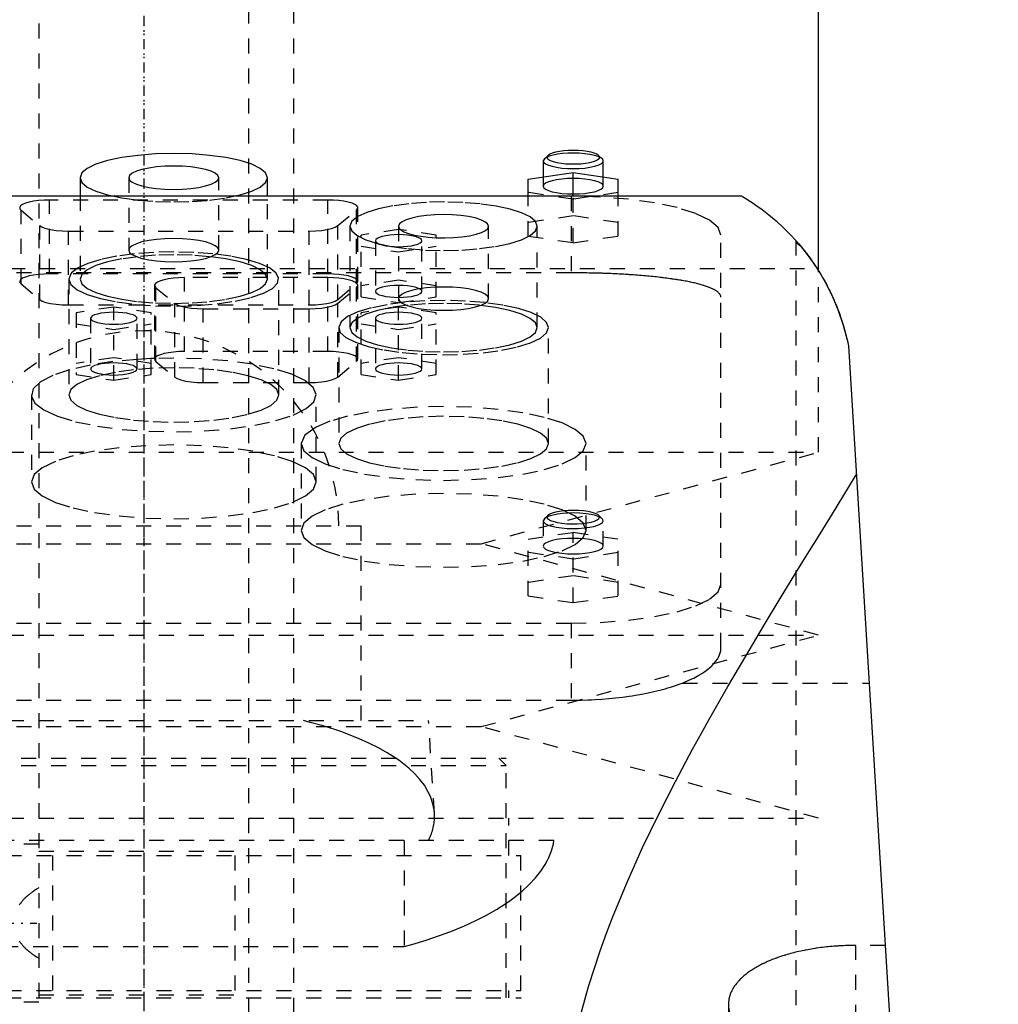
# Model space of a CAD drawing. Extents: x -90 to 90, y -1 to 818.
# Tile 10 of 11: x -8 to 57, y 573 to 638. Entities that reach past the tile are written whole.
import ezdxf

# ---------------------------------------------------------------- set-up
doc = ezdxf.new("R2010")
doc.units = 0
doc.linetypes.add('CENTER', pattern=[1.5, 0.45, -0.5, 0.05, -0.5])
doc.linetypes.add('DASHED', pattern=[2, 1, -1])
for name, color, linetype in [('AM_0', 7, 'CONTINUOUS'), ('AM_3', 7, 'DASHED'), ('AM_7', 7, 'CENTER')]:
    doc.layers.add(name, color=color, linetype=linetype)

msp = doc.modelspace()

# ---------------------------------------------------------------- linework, layer by layer
at = {"layer": 'AM_0', "color": 7, "linetype": 'CONTINUOUS'}
for p, q in [((45, 621.52), (45, 676.5)), ((26.964, 629.198), (26.723, 628.974)), ((30.577, 628.974), (30.336, 629.198)), ((26.723, 628.974), (26.65, 628.835)), ((26.65, 628.835), (26.65, 627.765)), ((30.65, 627.765), (30.65, 628.835)), ((25.65, 627.616), (28.65, 628.064)), ((28.65, 628.064), (31.65, 627.616)), ((28.65, 626.5), (28.65, 628.064)), ((-4.25, 627.708), (-4.25, 626.5)), ((8.25, 626.5), (8.25, 627.708)), ((25.65, 626.5), (25.65, 627.616)), ((31.65, 626.5), (31.65, 627.616)), ((-39.86, 626.5), (39.86, 626.5)), ((47, 616.5), (57, 453.55))]:
    msp.add_line(p, q, dxfattribs=at)
for points in [[(2, 629.326), (0.781, 629.294), (-0.392, 629.202), (-1.472, 629.053), (-2.419, 628.852), (-3.197, 628.607), (-3.774, 628.327), (-4.13, 628.024), (-4.25, 627.708)], [(8.25, 627.708), (8.13, 628.024), (7.774, 628.327), (7.197, 628.607), (6.419, 628.852), (5.472, 629.053), (4.392, 629.202), (3.219, 629.294), (2, 629.326)], [(28.65, 629.353), (28.281, 629.344), (27.924, 629.317), (27.593, 629.274), (27.298, 629.216), (27.049, 629.145), (26.855, 629.063), (26.723, 628.974)], [(28.65, 629.529), (28.327, 629.522), (28.015, 629.498), (27.725, 629.461), (27.467, 629.41), (27.249, 629.348), (27.08, 629.276), (26.964, 629.198)], [(30.336, 629.198), (30.22, 629.276), (30.051, 629.348), (29.833, 629.41), (29.575, 629.461), (29.285, 629.498), (28.973, 629.522), (28.65, 629.529)], [(30.65, 628.835), (30.612, 628.936), (30.498, 629.033), (30.313, 629.122), (30.064, 629.201), (29.761, 629.265), (29.415, 629.313), (29.04, 629.343), (28.65, 629.353)]]:
    msp.add_lwpolyline(points, dxfattribs=at)
for points in [[(39.86, 626.5, 0), (39.943, 626.451, 0), (40.169, 626.314, 0), (40.47, 626.124, 0), (40.644, 626.009, 0), (40.832, 625.881, 0), (41.246, 625.584, 0), (41.698, 625.234, 0), (42.178, 624.831, 0), (42.676, 624.374, 0), (43.183, 623.865, 0), (43.436, 623.59, 0), (43.689, 623.302, 0), (44.188, 622.688, 0), (44.671, 622.021, 0), (45.133, 621.304, 0), (45.566, 620.536, 0), (45.965, 619.72, 0), (46.149, 619.294, 0), (46.323, 618.857, 0), (46.634, 617.947, 0), (46.892, 616.993, 0), (47, 616.5, 0)], [(43.813, 623.156, 0), (43.843, 623.12, 0), (43.907, 623.042, 0), (43.975, 622.958, 0), (44.011, 622.913, 0), (44.047, 622.868, 0), (44.122, 622.772, 0), (44.2, 622.672, 0), (44.28, 622.567, 0), (44.361, 622.458, 0), (44.444, 622.344, 0), (44.486, 622.286, 0), (44.529, 622.226, 0), (44.616, 622.102, 0), (44.704, 621.973, 0), (44.794, 621.839, 0), (44.885, 621.7, 0), (44.977, 621.556, 0), (45.024, 621.482, 0), (45.07, 621.407, 0), (45.163, 621.254, 0), (45.256, 621.096, 0), (45.303, 621.016, 0)], [(45.758, 620.158, 0), (45.803, 620.067, 0), (45.89, 619.883, 0), (45.976, 619.696, 0), (46.018, 619.601, 0), (46.06, 619.505, 0), (46.142, 619.312, 0), (46.222, 619.115, 0), (46.3, 618.916, 0), (46.375, 618.715, 0), (46.449, 618.511, 0), (46.484, 618.408, 0), (46.519, 618.305, 0), (46.587, 618.097, 0), (46.652, 617.888, 0), (46.714, 617.677, 0), (46.773, 617.465, 0), (46.829, 617.251, 0), (46.856, 617.145, 0), (46.882, 617.037, 0), (46.932, 616.823, 0), (46.978, 616.608, 0), (47, 616.5, 0)], [(28.705, 570.125, 0), (28.993, 571.353, 0), (29.661, 573.773, 0), (30.438, 576.149, 0), (30.863, 577.322, 0), (31.309, 578.484, 0), (32.26, 580.78, 0), (33.277, 583.038, 0), (34.348, 585.259, 0), (35.462, 587.444, 0), (36.609, 589.592, 0), (37.191, 590.652, 0), (37.778, 591.703, 0), (38.962, 593.775, 0), (40.152, 595.808, 0), (41.34, 597.8, 0), (42.519, 599.747, 0), (43.681, 601.647, 0), (44.254, 602.579, 0), (44.821, 603.499, 0), (45.931, 605.298, 0), (47.006, 607.043, 0), (47.528, 607.894, 0)]]:
    msp.add_polyline3d(points, dxfattribs=at)
at = {"layer": 'AM_3', "color": 6, "linetype": 'DASHED'}
for p, q in [((-7, 792), (-7, 266)), ((7, 266), (7, 792)), ((10, 306), (10, 780)), ((-1, 627.708), (-1, 622.878)), ((5, 622.878), (5, 627.708)), ((26.65, 627.765), (26.65, 627.145)), ((30.65, 627.145), (30.65, 627.765)), ((-4.25, 626.5), (-4.25, 620.946)), ((8.25, 620.946), (8.25, 626.5)), ((28.65, 626.271), (25.65, 626.719)), ((25.65, 623.822), (25.65, 626.5)), ((31.65, 626.719), (28.65, 626.271)), ((28.65, 623.374), (28.65, 626.5)), ((31.65, 623.822), (31.65, 626.5)), ((28.5, 626.47), (-28.5, 626.47)), ((-6.28, 621.294), (-6.28, 626.22)), ((12.28, 626.22), (-6.28, 626.22)), ((12.28, 621.294), (12.28, 626.22)), ((28.5, 626.47), (28.5, 621.365)), ((-8.189, 620.622), (-8.189, 625.548)), ((-8.189, 625.548), (-6.939, 624.513)), ((12.939, 624.513), (14.189, 625.548)), ((14.189, 620.622), (14.189, 625.548)), ((14.28, 620.776), (14.28, 625.702)), ((28.65, 625.167), (25.65, 624.718)), ((26.25, 624.473), (26.129, 624.79)), ((31.65, 624.718), (28.65, 625.167)), ((-6.939, 619.586), (-6.939, 624.513)), ((-5.03, 624.149), (11.03, 624.149)), ((-5.03, 619.223), (-5.03, 624.149)), ((11.03, 619.223), (11.03, 624.149)), ((12.939, 619.586), (12.939, 624.513)), ((13.75, 624.473), (13.75, 617.711)), ((17, 624.257), (14.5, 623.883)), ((14.5, 619.755), (14.5, 623.883)), ((17, 624.473), (17, 619.382)), ((19.5, 623.883), (17, 624.257)), ((19.5, 619.755), (19.5, 623.883)), ((23, 619.643), (23, 624.473)), ((26.25, 617.711), (26.25, 624.473)), ((38.5, 596.365), (38.5, 623.882)), ((15.45, 623.51), (15.45, 620.129)), ((18.55, 620.129), (18.55, 623.51)), ((25.65, 623.822), (28.65, 623.374)), ((28.65, 623.374), (31.65, 623.822)), ((43.5, 623.519), (43.5, 453.55)), ((14.5, 623.136), (17, 622.763)), ((17, 622.763), (19.5, 623.136)), ((-44.917, 621.65), (44.917, 621.65)), ((28.5, 621.365), (-28.5, 621.365)), ((12.28, 621.294), (-6.28, 621.294)), ((-4.871, 621.293), (-5, 620.946)), ((-4.814, 621.361), (-4.871, 621.293)), ((8.99, 621.042), (8.814, 621.361)), ((45, 609.4), (45, 621.52)), ((-8.189, 620.622), (-6.939, 619.586)), ((-5, 620.946), (-5, 613.219)), ((2.72, 616.117), (2.72, 621.044)), ((12.28, 621.044), (2.72, 621.044)), ((9, 613.219), (9, 620.946)), ((12.28, 616.117), (12.28, 621.044)), ((12.939, 619.586), (14.189, 620.622)), ((17, 620.876), (14.5, 620.503)), ((19.5, 620.503), (17, 620.876)), ((0.72, 620.526), (0.72, 615.6)), ((0.811, 615.445), (0.811, 620.372)), ((0.811, 620.372), (2.061, 619.336)), ((12.939, 619.336), (14.189, 620.372)), ((14.189, 615.445), (14.189, 620.372)), ((14.28, 615.6), (14.28, 620.526)), ((2.061, 614.41), (2.061, 619.336)), ((12.939, 614.41), (12.939, 619.336)), ((14.5, 619.755), (17, 619.382)), ((17, 619.382), (19.5, 619.755)), ((-5.03, 619.223), (11.03, 619.223)), ((-2, 619.081), (-4.5, 618.707)), ((-4.5, 618.707), (-4.5, 614.579)), ((-2, 614.206), (-2, 619.081)), ((0.5, 618.707), (-2, 619.081)), ((0.5, 614.579), (0.5, 618.707)), ((3.97, 618.973), (11.03, 618.973)), ((3.97, 614.047), (3.97, 618.973)), ((11.03, 614.047), (11.03, 618.973)), ((17, 619.081), (14.5, 618.707)), ((14.5, 614.579), (14.5, 618.707)), ((17, 614.206), (17, 619.081)), ((19.5, 618.707), (17, 619.081)), ((19.5, 614.579), (19.5, 618.707)), ((-3.55, 618.333), (-3.55, 614.953)), ((-0.45, 614.953), (-0.45, 618.333)), ((15.45, 618.333), (15.45, 614.953)), ((18.55, 614.953), (18.55, 618.333)), ((-4.5, 617.96), (-2, 617.586)), ((-2, 617.586), (0.5, 617.96)), ((13, 617.711), (13, 609.984)), ((14.5, 617.96), (17, 617.586)), ((17, 617.586), (19.5, 617.96)), ((27, 609.984), (27, 617.711)), ((12.28, 616.117), (2.72, 616.117)), ((-2, 615.7), (-4.5, 615.326)), ((0.5, 615.326), (-2, 615.7)), ((0.498, 615.647), (-0.452, 615.595)), ((0.719, 615.655), (0.498, 615.647)), ((0.731, 615.656), (0.719, 615.655)), ((2, 615.678), (0.731, 615.656)), ((0.811, 615.445), (2.061, 614.41)), ((12.939, 614.41), (14.189, 615.445)), ((17, 615.7), (14.5, 615.326)), ((19.5, 615.326), (17, 615.7)), ((-4.5, 614.579), (-2, 614.206)), ((-2, 614.206), (0.5, 614.579)), ((3.97, 614.047), (11.03, 614.047)), ((14.5, 614.579), (17, 614.206)), ((17, 614.206), (19.5, 614.579)), ((-7.5, 613.219), (-7.5, 607.424)), ((11.5, 607.424), (11.5, 613.219)), ((10.5, 609.984), (10.5, 604.189)), ((29.5, 604.189), (29.5, 609.984)), ((-45, 609.4), (45, 609.4)), ((22.5, 603.3), (45, 609.4)), ((26.723, 604.968), (26.65, 604.829)), ((26.65, 604.829), (26.65, 603.139)), ((26.964, 605.192), (26.723, 604.968)), ((30.577, 604.968), (30.336, 605.192)), ((30.65, 603.139), (30.65, 604.829)), ((-14.5, 604.5), (14.5, 604.5)), ((14.5, 591.5), (14.5, 604.5)), ((25.65, 603.61), (28.65, 604.059)), ((25.65, 599.816), (25.65, 603.61)), ((28.65, 604.059), (31.65, 603.61)), ((28.65, 599.368), (28.65, 604.059)), ((31.65, 599.816), (31.65, 603.61)), ((-22.5, 603.3), (22.5, 603.3)), ((45, 597.2), (22.5, 603.3)), ((28.65, 602.266), (25.65, 602.714)), ((31.65, 602.714), (28.65, 602.266)), ((28.65, 601.161), (25.65, 600.713)), ((31.65, 600.713), (28.65, 601.161)), ((25.65, 599.816), (28.65, 599.368)), ((28.65, 599.368), (31.65, 599.816)), ((-28.5, 598), (28.5, 598)), ((28.5, 598), (28.5, 592.859)), ((-45, 597.2), (45, 597.2)), ((22.5, 591.1), (45, 597.2)), ((35.934, 594), (48.381, 594)), ((-28.5, 592.859), (28.5, 592.859)), ((-22.5, 591.1), (22.5, 591.1)), ((-19, 591.5), (19, 591.5)), ((19.386, 585.33), (19, 591.5)), ((45, 585), (22.5, 591.1)), ((-24.175, 589), (24.175, 589)), ((-24.175, 588.5), (24.175, 588.5)), ((24.175, 588.5), (23.675, 589)), ((24.175, 573), (24.175, 589)), ((24.175, 573), (24.175, 588.5)), ((-45, 585), (45, 585)), ((24.35, 582.5), (24.35, 585)), ((27.357, 583.5), (-27.357, 583.5)), ((-7, 583.25), (-10, 583.25)), ((17.375, 583.5), (17.375, 576.439)), ((-25.15, 582.5), (25.15, 582.5)), ((-7, 582.8), (7, 582.8)), ((-6.096, 582.5), (-6.096, 573.5)), ((6.096, 573.5), (6.096, 582.5)), ((25.15, 573.5), (25.15, 582.5)), ((-17.375, 576.439), (17.375, 576.439)), ((47.5, 453.55), (47.5, 576.506)), ((49.454, 576.506), (47.5, 576.506)), ((-25.15, 573.5), (25.15, 573.5)), ((24.35, 573), (24.35, 573.5)), ((-25.175, 573), (25.175, 573)), ((-10, 572.75), (-7, 572.75)), ((-7, 573.2), (7, 573.2)), ((25.75, 493), (25.175, 573)), ((39, 572.578), (39, 453.55))]:
    msp.add_line(p, q, dxfattribs=at)
for points in [[(26.964, 629.198), (26.905, 629.111), (26.912, 629.024), (26.984, 628.938), (27.118, 628.858), (27.31, 628.785), (27.551, 628.724), (27.835, 628.676), (28.148, 628.642), (28.481, 628.626), (28.819, 628.626), (29.152, 628.642), (29.465, 628.676), (29.749, 628.724), (29.99, 628.785), (30.182, 628.858), (30.316, 628.938), (30.388, 629.024), (30.395, 629.111), (30.336, 629.198)], [(-1, 627.708), (-0.942, 627.556), (-0.772, 627.411), (-0.494, 627.277), (-0.121, 627.159), (0.333, 627.062), (0.852, 626.991), (1.415, 626.946), (2, 626.931), (2.585, 626.946), (3.148, 626.991), (3.667, 627.062), (4.121, 627.159), (4.494, 627.277), (4.772, 627.411), (4.942, 627.556), (5, 627.708), (4.942, 627.859), (4.772, 628.005), (4.494, 628.139), (4.121, 628.257), (3.667, 628.354), (3.148, 628.425), (2.585, 628.469), (2, 628.484)], [(2, 628.484), (1.415, 628.469), (0.852, 628.425), (0.333, 628.354), (-0.121, 628.257), (-0.494, 628.139), (-0.772, 628.005), (-0.942, 627.859), (-1, 627.708)], [(26.65, 628.835), (26.688, 628.734), (26.802, 628.637), (26.987, 628.547), (27.236, 628.469), (27.539, 628.404), (27.885, 628.357), (28.26, 628.327), (28.65, 628.317), (29.04, 628.327), (29.415, 628.357), (29.761, 628.404), (30.064, 628.469), (30.313, 628.547), (30.498, 628.637), (30.612, 628.734), (30.65, 628.835)], [(-4.25, 627.708), (-4.13, 627.392), (-3.774, 627.089), (-3.197, 626.809), (-2.419, 626.564), (-1.472, 626.363), (-0.392, 626.213), (0.781, 626.121), (2, 626.09), (3.219, 626.121), (4.392, 626.213), (5.472, 626.363), (6.419, 626.564), (7.197, 626.809), (7.774, 627.089), (8.13, 627.392), (8.25, 627.708)], [(28.65, 627.662), (28.26, 627.652), (27.885, 627.623), (27.539, 627.575), (27.236, 627.511), (26.987, 627.432), (26.802, 627.343), (26.688, 627.246), (26.65, 627.145), (26.688, 627.044), (26.802, 626.946), (26.987, 626.857), (27.236, 626.778), (27.539, 626.714), (27.885, 626.666), (28.26, 626.637), (28.65, 626.627), (29.04, 626.637), (29.415, 626.666), (29.761, 626.714), (30.064, 626.778), (30.313, 626.857), (30.498, 626.946), (30.612, 627.044), (30.65, 627.145)], [(30.65, 627.145), (30.612, 627.246), (30.498, 627.343), (30.313, 627.432), (30.064, 627.511), (29.761, 627.575), (29.415, 627.623), (29.04, 627.652), (28.65, 627.662)], [(-6.28, 626.22), (-6.652, 626.211), (-7.012, 626.184), (-7.346, 626.14), (-7.642, 626.081), (-7.891, 626.009), (-8.083, 625.926), (-8.213, 625.835), (-8.274, 625.739), (-8.266, 625.643), (-8.189, 625.548)], [(14.189, 625.548), (14.266, 625.643), (14.274, 625.739), (14.213, 625.835), (14.083, 625.926), (13.891, 626.009), (13.642, 626.081), (13.346, 626.14), (13.012, 626.184), (12.652, 626.211), (12.28, 626.22)], [(26.129, 624.79), (25.776, 625.091), (25.205, 625.368), (24.437, 625.612), (23.502, 625.813), (22.434, 625.963), (21.275, 626.056), (20.067, 626.09), (18.856, 626.063), (17.689, 625.976), (16.61, 625.832), (15.658, 625.636), (14.87, 625.397), (14.276, 625.122)], [(38.5, 623.882), (38.308, 624.387), (37.739, 624.872), (36.815, 625.32), (35.571, 625.712), (34.056, 626.034), (32.327, 626.273), (30.451, 626.42), (28.5, 626.47)], [(20, 625.249), (19.415, 625.234), (18.852, 625.19), (18.333, 625.118), (17.879, 625.022), (17.506, 624.904), (17.228, 624.77), (17.058, 624.624), (17, 624.473)], [(19.5, 623.707), (20.081, 623.697), (20.66, 623.715), (21.213, 623.763), (21.721, 623.837), (22.164, 623.935), (22.525, 624.053), (22.791, 624.188), (22.951, 624.333), (23, 624.483), (22.935, 624.633), (22.76, 624.777), (22.48, 624.91), (22.107, 625.025), (21.654, 625.12), (21.139, 625.191), (20.58, 625.235), (20, 625.249)], [(14.276, 625.122), (13.883, 624.805), (13.75, 624.473)], [(-6.939, 624.513), (-6.771, 624.412), (-6.526, 624.324), (-6.214, 624.25), (-5.85, 624.195), (-5.449, 624.161), (-5.03, 624.149)], [(11.03, 624.149), (11.449, 624.161), (11.85, 624.195), (12.214, 624.25), (12.526, 624.324), (12.771, 624.412), (12.939, 624.513)], [(13.75, 624.473), (13.87, 624.157), (14.226, 623.854), (14.803, 623.574), (15.581, 623.329), (16.528, 623.128), (17.608, 622.978), (18.781, 622.886), (20, 622.855), (21.219, 622.886), (22.392, 622.978), (23.472, 623.128), (24.419, 623.329), (25.197, 623.574), (25.774, 623.854), (26.13, 624.157), (26.25, 624.473)], [(17, 624.473), (17.036, 624.353), (17.143, 624.236)], [(17.143, 624.236), (17.355, 624.106), (17.656, 623.988), (18.034, 623.886), (18.478, 623.804), (18.972, 623.743), (19.5, 623.707)], [(-1, 622.878), (-0.942, 622.727), (-0.772, 622.581), (-0.494, 622.447), (-0.121, 622.329), (0.333, 622.233), (0.852, 622.161), (1.415, 622.117), (2, 622.102), (2.585, 622.117), (3.148, 622.161), (3.667, 622.233), (4.121, 622.329), (4.494, 622.447), (4.772, 622.581), (4.942, 622.727), (5, 622.878), (4.942, 623.03), (4.772, 623.175), (4.494, 623.31), (4.121, 623.427), (3.667, 623.524), (3.148, 623.596), (2.585, 623.64), (2, 623.655)], [(2, 623.655), (1.415, 623.64), (0.852, 623.596), (0.333, 623.524), (-0.121, 623.427), (-0.494, 623.31), (-0.772, 623.175), (-0.942, 623.03), (-1, 622.878)], [(2, 622.758), (0.668, 622.725), (-0.615, 622.627), (-1.802, 622.468), (-2.851, 622.253), (-3.722, 621.99), (-4.385, 621.689), (-4.814, 621.361)], [(8.814, 621.361), (8.385, 621.689), (7.722, 621.99), (6.851, 622.253), (5.802, 622.468), (4.615, 622.627), (3.332, 622.725), (2, 622.758)], [(-6.28, 621.294), (-6.652, 621.285), (-7.012, 621.258), (-7.346, 621.214), (-7.642, 621.155), (-7.891, 621.083), (-8.083, 621), (-8.213, 620.909), (-8.274, 620.813), (-8.266, 620.716), (-8.189, 620.622)], [(14.189, 620.622), (14.266, 620.716), (14.274, 620.813), (14.213, 620.909), (14.083, 621), (13.891, 621.083), (13.642, 621.155), (13.346, 621.214), (13.012, 621.258), (12.652, 621.285), (12.28, 621.294)], [(-5, 620.946), (-4.861, 620.587), (-4.449, 620.242), (-3.781, 619.925), (-2.884, 619.649), (-1.792, 619.424), (-0.55, 619.259), (0.793, 619.162), (2.185, 619.135), (3.569, 619.181), (4.891, 619.296), (6.098, 619.478), (7.142, 619.717), (7.982, 620.005), (8.584, 620.331), (8.925, 620.681), (8.99, 621.042)], [(2.72, 621.044), (2.348, 621.034), (1.988, 621.008), (1.654, 620.964), (1.358, 620.905), (1.109, 620.833), (0.917, 620.749), (0.787, 620.659), (0.726, 620.563), (0.734, 620.466), (0.811, 620.372)], [(14.189, 620.372), (14.266, 620.466), (14.274, 620.563), (14.213, 620.659), (14.083, 620.749), (13.891, 620.833), (13.642, 620.905), (13.346, 620.964), (13.012, 621.008), (12.652, 621.034), (12.28, 621.044)], [(17, 619.643), (17.058, 619.492), (17.228, 619.346), (17.506, 619.212), (17.879, 619.094), (18.333, 618.997), (18.852, 618.926), (19.415, 618.882), (20, 618.867), (20.585, 618.882), (21.148, 618.926), (21.667, 618.997), (22.121, 619.094), (22.494, 619.212), (22.772, 619.346), (22.942, 619.492), (23, 619.643), (22.942, 619.795), (22.772, 619.94), (22.494, 620.074), (22.121, 620.192), (21.667, 620.289), (21.148, 620.36), (20.585, 620.405), (20, 620.42)], [(20, 620.42), (19.415, 620.405), (18.852, 620.36), (18.333, 620.289), (17.879, 620.192), (17.506, 620.074), (17.228, 619.94), (17.058, 619.795), (17, 619.643)], [(-6.939, 619.586), (-6.771, 619.486), (-6.526, 619.397), (-6.214, 619.324), (-5.85, 619.269), (-5.449, 619.235), (-5.03, 619.223)], [(2.061, 619.336), (2.229, 619.236), (2.474, 619.147), (2.786, 619.074), (3.15, 619.019), (3.551, 618.985), (3.97, 618.973)], [(11.03, 619.223), (11.449, 619.235), (11.85, 619.269), (12.214, 619.324), (12.526, 619.397), (12.771, 619.486), (12.939, 619.586)], [(11.03, 618.973), (11.449, 618.985), (11.85, 619.019), (12.214, 619.074), (12.526, 619.147), (12.771, 619.236), (12.939, 619.336)], [(13.75, 617.711), (13.87, 617.396), (14.226, 617.092), (14.803, 616.813), (15.581, 616.567), (16.528, 616.366), (17.608, 616.217), (18.781, 616.125), (20, 616.094), (21.219, 616.125), (22.392, 616.217), (23.472, 616.366), (24.419, 616.567), (25.197, 616.813), (25.774, 617.092), (26.13, 617.396), (26.25, 617.711), (26.13, 618.027), (25.774, 618.33), (25.197, 618.61), (24.419, 618.855), (23.472, 619.056), (22.392, 619.206), (21.219, 619.298), (20, 619.329)], [(20, 619.329), (18.781, 619.298), (17.608, 619.206), (16.528, 619.056), (15.581, 618.855), (14.803, 618.61), (14.226, 618.33), (13.87, 618.027), (13.75, 617.711)], [(27, 617.711), (26.868, 618.061), (26.477, 618.398), (25.842, 618.709), (24.986, 618.983), (23.943, 619.208), (22.751, 619.377), (21.455, 619.483), (20.104, 619.523), (18.749, 619.494), (17.442, 619.398), (16.231, 619.238), (15.162, 619.021), (14.275, 618.754)], [(14.275, 618.754), (13.596, 618.443), (13.166, 618.103), (13.001, 617.748), (13.11, 617.392), (13.486, 617.048), (14.116, 616.73), (14.975, 616.45), (16.03, 616.219), (17.239, 616.046), (18.556, 615.938), (19.929, 615.9), (21.304, 615.931), (22.629, 616.032), (23.852, 616.198), (24.924, 616.424), (25.805, 616.699), (26.46, 617.014), (26.864, 617.356), (27, 617.711)], [(2.72, 616.117), (2.348, 616.108), (1.988, 616.081), (1.654, 616.038), (1.358, 615.979), (1.109, 615.906), (0.917, 615.823), (0.787, 615.732), (0.726, 615.637), (0.734, 615.54), (0.811, 615.445)], [(14.189, 615.445), (14.266, 615.54), (14.274, 615.637), (14.213, 615.732), (14.083, 615.823), (13.891, 615.906), (13.642, 615.979), (13.346, 616.038), (13.012, 616.081), (12.652, 616.108), (12.28, 616.117)], [(-3.556, 615.214), (-4.944, 614.897), (-6.069, 614.517), (-6.888, 614.087), (-7.37, 613.625), (-7.496, 613.147), (-7.261, 612.672), (-6.676, 612.217), (-5.76, 611.801), (-4.551, 611.438), (-3.092, 611.143), (-1.441, 610.927), (0.341, 610.798), (2.187, 610.761), (4.025, 610.817), (5.786, 610.964), (7.403, 611.197), (8.816, 611.506), (9.969, 611.881), (10.821, 612.306), (11.337, 612.766), (11.5, 613.243), (11.301, 613.719), (10.75, 614.177), (9.866, 614.598), (8.684, 614.966), (7.249, 615.268), (5.614, 615.493), (3.842, 615.631), (2, 615.678)], [(-0.452, 615.595), (-2.071, 615.441), (-3.556, 615.214)], [(2, 615.031), (0.634, 614.996), (-0.679, 614.893), (-1.889, 614.725), (-2.95, 614.5), (-3.82, 614.226), (-4.467, 613.912), (-4.865, 613.573), (-5, 613.219), (-4.865, 612.866), (-4.467, 612.526), (-3.82, 612.213), (-2.95, 611.938), (-1.889, 611.713), (-0.679, 611.545), (0.634, 611.442), (2, 611.407), (3.366, 611.442), (4.679, 611.545), (5.889, 611.713), (6.95, 611.938), (7.82, 612.213), (8.467, 612.526), (8.865, 612.866), (9, 613.219)], [(9, 613.219), (8.865, 613.573), (8.467, 613.912), (7.82, 614.226), (6.95, 614.5), (5.889, 614.725), (4.679, 614.893), (3.366, 614.996), (2, 615.031)], [(2.061, 614.41), (2.229, 614.31), (2.474, 614.221), (2.786, 614.147), (3.15, 614.092), (3.551, 614.058), (3.97, 614.047)], [(11.03, 614.047), (11.449, 614.058), (11.85, 614.092), (12.214, 614.147), (12.526, 614.221), (12.771, 614.31), (12.939, 614.41)], [(10.5, 609.984), (10.683, 609.504), (11.223, 609.043), (12.101, 608.618), (13.282, 608.245), (14.722, 607.939), (16.365, 607.712), (18.147, 607.572), (20, 607.525), (21.853, 607.572), (23.635, 607.712), (25.278, 607.939), (26.718, 608.245), (27.899, 608.618), (28.777, 609.043), (29.317, 609.504), (29.5, 609.984), (29.317, 610.464), (28.777, 610.925), (27.899, 611.35), (26.718, 611.722), (25.278, 612.028), (23.635, 612.255), (21.853, 612.395), (20, 612.443)], [(20, 612.443), (18.254, 612.401), (16.567, 612.276), (14.997, 612.074), (13.597, 611.8), (12.416, 611.465), (11.494, 611.079)], [(20, 611.796), (18.634, 611.761), (17.321, 611.658), (16.111, 611.49), (15.05, 611.265), (14.18, 610.99), (13.533, 610.677), (13.135, 610.337), (13, 609.984), (13.135, 609.63), (13.533, 609.291), (14.18, 608.977), (15.05, 608.703), (16.111, 608.477), (17.321, 608.31), (18.634, 608.207), (20, 608.172), (21.366, 608.207), (22.679, 608.31), (23.889, 608.477), (24.95, 608.703), (25.82, 608.977), (26.467, 609.291), (26.865, 609.63), (27, 609.984)], [(27, 609.984), (26.865, 610.337), (26.467, 610.677), (25.82, 610.99), (24.95, 611.265), (23.889, 611.49), (22.679, 611.658), (21.366, 611.761), (20, 611.796)], [(11.494, 611.079), (10.752, 610.546), (10.5, 609.984)], [(26.964, 605.192), (26.905, 605.103), (26.914, 605.013), (26.993, 604.926), (27.137, 604.843), (27.341, 604.77), (27.597, 604.709), (27.894, 604.662), (28.222, 604.632), (28.566, 604.618), (28.914, 604.623), (29.251, 604.646), (29.565, 604.685), (29.842, 604.739), (30.072, 604.807), (30.246, 604.885), (30.357, 604.971), (30.399, 605.06), (30.373, 605.15), (30.279, 605.237), (30.119, 605.317), (29.902, 605.387), (29.635, 605.445), (29.329, 605.488), (28.997, 605.515), (28.65, 605.524)], [(28.65, 605.524), (28.327, 605.516), (28.015, 605.493), (27.725, 605.455), (27.467, 605.405), (27.249, 605.342), (27.08, 605.271), (26.964, 605.192)], [(26.65, 604.829), (26.688, 604.73), (26.799, 604.633), (26.98, 604.545), (27.224, 604.467), (27.521, 604.402), (27.861, 604.354), (28.231, 604.323), (28.616, 604.312), (29.003, 604.32), (29.376, 604.347), (29.722, 604.392), (30.028, 604.454), (30.282, 604.53), (30.474, 604.617), (30.598, 604.712), (30.649, 604.812), (30.624, 604.912), (30.526, 605.009), (30.356, 605.099), (30.123, 605.18), (29.834, 605.247), (29.501, 605.298)], [(28.65, 605.347), (28.281, 605.338), (27.924, 605.312), (27.593, 605.269), (27.298, 605.211), (27.049, 605.14), (26.855, 605.058), (26.723, 604.968)], [(29.501, 605.298), (29.086, 605.335), (28.65, 605.347)], [(26.65, 603.139), (26.688, 603.038), (26.802, 602.941), (26.987, 602.851), (27.236, 602.773), (27.539, 602.709), (27.885, 602.661), (28.26, 602.631), (28.65, 602.621), (29.04, 602.631), (29.415, 602.661), (29.761, 602.709), (30.064, 602.773), (30.313, 602.851), (30.498, 602.941), (30.612, 603.038), (30.65, 603.139), (30.612, 603.24), (30.498, 603.337), (30.313, 603.427), (30.064, 603.505), (29.761, 603.569), (29.415, 603.617), (29.04, 603.647), (28.65, 603.657)], [(28.65, 603.657), (28.26, 603.647), (27.885, 603.617), (27.539, 603.569), (27.236, 603.505), (26.987, 603.427), (26.802, 603.337), (26.688, 603.24), (26.65, 603.139)], [(28.5, 598), (30.451, 598.05), (32.327, 598.197), (34.056, 598.436), (35.571, 598.758), (36.815, 599.15), (37.739, 599.598), (38.308, 600.083), (38.5, 600.588)]]:
    msp.add_lwpolyline(points, dxfattribs=at)
for points in [[(18.55, 623.51), (18.52, 623.588), (18.432, 623.663), (18.289, 623.733), (18.096, 623.793), (17.861, 623.843), (17.593, 623.88), (17.302, 623.903), (17, 623.911), (16.698, 623.903), (16.407, 623.88), (16.139, 623.843), (15.904, 623.793), (15.711, 623.733), (15.568, 623.663), (15.48, 623.588), (15.45, 623.51), (15.48, 623.432), (15.568, 623.356), (15.711, 623.287), (15.904, 623.226), (16.139, 623.176), (16.407, 623.139), (16.698, 623.116), (17, 623.109), (17.302, 623.116), (17.593, 623.139), (17.861, 623.176), (18.096, 623.226), (18.289, 623.287), (18.432, 623.356), (18.52, 623.432)], [(8.25, 620.946), (8.13, 621.262), (7.774, 621.566), (7.197, 621.845), (6.419, 622.09), (5.472, 622.291), (4.392, 622.441), (3.219, 622.533), (2, 622.564), (0.781, 622.533), (-0.392, 622.441), (-1.472, 622.291), (-2.419, 622.09), (-3.197, 621.845), (-3.774, 621.566), (-4.13, 621.262), (-4.25, 620.946), (-4.13, 620.631), (-3.774, 620.327), (-3.197, 620.048), (-2.419, 619.803), (-1.472, 619.601), (-0.392, 619.452), (0.781, 619.36), (2, 619.329), (3.219, 619.36), (4.392, 619.452), (5.472, 619.601), (6.419, 619.803), (7.197, 620.048), (7.774, 620.327), (8.13, 620.631)], [(18.55, 620.129), (18.52, 620.207), (18.432, 620.283), (18.289, 620.352), (18.096, 620.413), (17.861, 620.463), (17.593, 620.5), (17.302, 620.522), (17, 620.53), (16.698, 620.522), (16.407, 620.5), (16.139, 620.463), (15.904, 620.413), (15.711, 620.352), (15.568, 620.283), (15.48, 620.207), (15.45, 620.129), (15.48, 620.051), (15.568, 619.976), (15.711, 619.906), (15.904, 619.845), (16.139, 619.795), (16.407, 619.758), (16.698, 619.736), (17, 619.728), (17.302, 619.736), (17.593, 619.758), (17.861, 619.795), (18.096, 619.845), (18.289, 619.906), (18.432, 619.976), (18.52, 620.051)], [(-0.45, 618.333), (-0.48, 618.412), (-0.568, 618.487), (-0.711, 618.556), (-0.904, 618.617), (-1.139, 618.667), (-1.407, 618.704), (-1.698, 618.727), (-2, 618.735), (-2.302, 618.727), (-2.593, 618.704), (-2.861, 618.667), (-3.096, 618.617), (-3.289, 618.556), (-3.432, 618.487), (-3.52, 618.412), (-3.55, 618.333), (-3.52, 618.255), (-3.432, 618.18), (-3.289, 618.111), (-3.096, 618.05), (-2.861, 618), (-2.593, 617.963), (-2.302, 617.94), (-2, 617.932), (-1.698, 617.94), (-1.407, 617.963), (-1.139, 618), (-0.904, 618.05), (-0.711, 618.111), (-0.568, 618.18), (-0.48, 618.255)], [(18.55, 618.333), (18.52, 618.412), (18.432, 618.487), (18.289, 618.556), (18.096, 618.617), (17.861, 618.667), (17.593, 618.704), (17.302, 618.727), (17, 618.735), (16.698, 618.727), (16.407, 618.704), (16.139, 618.667), (15.904, 618.617), (15.711, 618.556), (15.568, 618.487), (15.48, 618.412), (15.45, 618.333), (15.48, 618.255), (15.568, 618.18), (15.711, 618.111), (15.904, 618.05), (16.139, 618), (16.407, 617.963), (16.698, 617.94), (17, 617.932), (17.302, 617.94), (17.593, 617.963), (17.861, 618), (18.096, 618.05), (18.289, 618.111), (18.432, 618.18), (18.52, 618.255)], [(-0.45, 614.953), (-0.48, 615.031), (-0.568, 615.106), (-0.711, 615.176), (-0.904, 615.236), (-1.139, 615.286), (-1.407, 615.323), (-1.698, 615.346), (-2, 615.354), (-2.302, 615.346), (-2.593, 615.323), (-2.861, 615.286), (-3.096, 615.236), (-3.289, 615.176), (-3.432, 615.106), (-3.52, 615.031), (-3.55, 614.953), (-3.52, 614.874), (-3.432, 614.799), (-3.289, 614.73), (-3.096, 614.669), (-2.861, 614.619), (-2.593, 614.582), (-2.302, 614.559), (-2, 614.551), (-1.698, 614.559), (-1.407, 614.582), (-1.139, 614.619), (-0.904, 614.669), (-0.711, 614.73), (-0.568, 614.799), (-0.48, 614.874)], [(18.55, 614.953), (18.52, 615.031), (18.432, 615.106), (18.289, 615.176), (18.096, 615.236), (17.861, 615.286), (17.593, 615.323), (17.302, 615.346), (17, 615.354), (16.698, 615.346), (16.407, 615.323), (16.139, 615.286), (15.904, 615.236), (15.711, 615.176), (15.568, 615.106), (15.48, 615.031), (15.45, 614.953), (15.48, 614.874), (15.568, 614.799), (15.711, 614.73), (15.904, 614.669), (16.139, 614.619), (16.407, 614.582), (16.698, 614.559), (17, 614.551), (17.302, 614.559), (17.593, 614.582), (17.861, 614.619), (18.096, 614.669), (18.289, 614.73), (18.432, 614.799), (18.52, 614.874)], [(-7.5, 607.424), (-7.317, 606.944), (-6.777, 606.483), (-5.899, 606.058), (-4.718, 605.685), (-3.278, 605.379), (-1.635, 605.152), (0.147, 605.012), (2, 604.965), (3.853, 605.012), (5.635, 605.152), (7.278, 605.379), (8.718, 605.685), (9.899, 606.058), (10.777, 606.483), (11.317, 606.944), (11.5, 607.424), (11.317, 607.904), (10.777, 608.365), (9.899, 608.79), (8.718, 609.162), (7.278, 609.468), (5.635, 609.695), (3.853, 609.835), (2, 609.883), (0.147, 609.835), (-1.635, 609.695), (-3.278, 609.468), (-4.718, 609.162), (-5.899, 608.79), (-6.777, 608.365), (-7.317, 607.904)], [(10.5, 604.189), (10.683, 603.709), (11.223, 603.248), (12.101, 602.823), (13.282, 602.45), (14.722, 602.144), (16.365, 601.917), (18.147, 601.777), (20, 601.73), (21.853, 601.777), (23.635, 601.917), (25.278, 602.144), (26.718, 602.45), (27.899, 602.823), (28.777, 603.248), (29.317, 603.709), (29.5, 604.189), (29.317, 604.668), (28.777, 605.13), (27.899, 605.555), (26.718, 605.927), (25.278, 606.233), (23.635, 606.46), (21.853, 606.6), (20, 606.647), (18.147, 606.6), (16.365, 606.46), (14.722, 606.233), (13.282, 605.927), (12.101, 605.555), (11.223, 605.13), (10.683, 604.668)]]:
    msp.add_lwpolyline(points, close=True, dxfattribs=at)
for points in [[(43.5, 623.519, 0), (43.501, 623.509, 0), (43.503, 623.49, 0), (43.507, 623.47, 0), (43.51, 623.461, 0), (43.513, 623.451, 0), (43.521, 623.431, 0), (43.53, 623.411, 0), (43.542, 623.391, 0), (43.555, 623.371, 0), (43.571, 623.351, 0), (43.579, 623.341, 0), (43.588, 623.331, 0), (43.607, 623.31, 0), (43.628, 623.29, 0), (43.651, 623.27, 0), (43.676, 623.249, 0), (43.703, 623.228, 0), (43.717, 623.218, 0), (43.732, 623.208, 0), (43.763, 623.187, 0), (43.795, 623.167, 0), (43.812, 623.156, 0)], [(38.5, 619.738, 0), (38.5, 619.75, 0), (38.498, 619.774, 0), (38.494, 619.799, 0), (38.491, 619.811, 0), (38.488, 619.823, 0), (38.48, 619.847, 0), (38.47, 619.871, 0), (38.458, 619.896, 0), (38.444, 619.92, 0), (38.427, 619.944, 0), (38.418, 619.957, 0), (38.409, 619.969, 0), (38.388, 619.993, 0), (38.366, 620.017, 0), (38.341, 620.042, 0), (38.314, 620.066, 0), (38.285, 620.09, 0), (38.27, 620.102, 0), (38.254, 620.114, 0), (38.22, 620.138, 0), (38.185, 620.162, 0), (38.166, 620.174, 0), (38.147, 620.186, 0), (38.107, 620.209, 0), (38.065, 620.233, 0), (38.043, 620.245, 0), (38.021, 620.256, 0), (37.975, 620.28, 0), (37.927, 620.303, 0), (37.876, 620.326, 0), (37.824, 620.349, 0), (37.769, 620.372, 0), (37.741, 620.383, 0), (37.713, 620.394, 0), (37.654, 620.417, 0), (37.594, 620.439, 0), (37.531, 620.461, 0), (37.466, 620.483, 0), (37.4, 620.504, 0), (37.366, 620.515, 0), (37.332, 620.526, 0), (37.262, 620.547, 0), (37.19, 620.568, 0), (37.116, 620.588, 0), (37.04, 620.609, 0), (36.963, 620.629, 0), (36.924, 620.639, 0), (36.884, 620.649, 0), (36.803, 620.669, 0), (36.721, 620.688, 0), (36.637, 620.707, 0), (36.552, 620.726, 0), (36.465, 620.745, 0), (36.422, 620.754, 0), (36.377, 620.763, 0), (36.288, 620.782, 0), (36.197, 620.799, 0), (36.105, 620.817, 0), (36.011, 620.834, 0), (35.917, 620.851, 0), (35.869, 620.859, 0), (35.821, 620.867, 0), (35.724, 620.884, 0), (35.627, 620.9, 0), (35.578, 620.908, 0), (35.528, 620.915, 0), (35.428, 620.931, 0), (35.326, 620.946, 0), (35.274, 620.954, 0), (35.222, 620.961, 0), (35.116, 620.976, 0), (35.008, 620.991, 0), (34.899, 621.006, 0), (34.788, 621.02, 0), (34.675, 621.034, 0), (34.618, 621.041, 0), (34.56, 621.048, 0), (34.444, 621.062, 0), (34.327, 621.075, 0), (34.208, 621.088, 0), (34.087, 621.101, 0), (33.965, 621.114, 0), (33.904, 621.12, 0), (33.842, 621.126, 0), (33.717, 621.138, 0), (33.591, 621.15, 0), (33.463, 621.161, 0), (33.334, 621.173, 0), (33.204, 621.184, 0), (33.139, 621.189, 0), (33.073, 621.194, 0), (32.941, 621.205, 0), (32.808, 621.215, 0), (32.674, 621.224, 0), (32.538, 621.234, 0), (32.402, 621.243, 0), (32.334, 621.247, 0), (32.265, 621.252, 0), (32.127, 621.26, 0), (31.989, 621.268, 0), (31.849, 621.276, 0), (31.709, 621.284, 0), (31.568, 621.291, 0), (31.498, 621.294, 0), (31.427, 621.298, 0), (31.285, 621.304, 0), (31.143, 621.31, 0), (31.072, 621.313, 0), (31.001, 621.316, 0), (30.857, 621.322, 0), (30.714, 621.327, 0), (30.642, 621.329, 0), (30.571, 621.332, 0), (30.427, 621.336, 0), (30.283, 621.34, 0), (30.139, 621.344, 0), (29.995, 621.347, 0), (29.852, 621.351, 0), (29.78, 621.352, 0), (29.708, 621.354, 0), (29.564, 621.356, 0), (29.421, 621.358, 0), (29.278, 621.36, 0), (29.136, 621.362, 0), (28.993, 621.363, 0), (28.922, 621.363, 0), (28.852, 621.364, 0), (28.711, 621.364, 0), (28.57, 621.365, 0), (28.5, 621.365, 0)], [(45.303, 621.016, 0), (45.38, 620.88, 0), (45.533, 620.599, 0), (45.684, 620.308, 0), (45.758, 620.158, 0)], [(35.934, 594, 0), (36.065, 594.054, 0), (36.321, 594.165, 0), (36.567, 594.28, 0), (36.685, 594.339, 0), (36.801, 594.399, 0), (37.022, 594.522, 0), (37.23, 594.649, 0), (37.424, 594.779, 0), (37.603, 594.911, 0), (37.766, 595.046, 0), (37.842, 595.114, 0), (37.914, 595.183, 0), (38.045, 595.321, 0), (38.16, 595.461, 0), (38.258, 595.601, 0), (38.339, 595.741, 0), (38.403, 595.882, 0), (38.429, 595.952, 0), (38.451, 596.021, 0), (38.483, 596.16, 0), (38.498, 596.297, 0), (38.5, 596.365, 0)], [(28.5, 592.859, 0), (28.725, 592.86, 0), (29.179, 592.867, 0), (29.637, 592.881, 0), (29.867, 592.891, 0), (30.098, 592.903, 0), (30.559, 592.933, 0), (31.018, 592.97, 0), (31.473, 593.016, 0), (31.923, 593.068, 0), (32.366, 593.128, 0), (32.584, 593.161, 0), (32.799, 593.195, 0), (33.223, 593.269, 0), (33.635, 593.35, 0), (34.033, 593.436, 0), (34.416, 593.529, 0), (34.783, 593.626, 0), (34.961, 593.676, 0), (35.133, 593.728, 0), (35.465, 593.833, 0), (35.78, 593.943, 0), (35.934, 594, 0)], [(19.386, 585.33, 0), (19.366, 585.541, 0), (19.284, 585.96, 0), (19.148, 586.374, 0), (19.06, 586.579, 0), (18.958, 586.783, 0), (18.715, 587.184, 0), (18.42, 587.576, 0), (18.075, 587.957, 0), (17.683, 588.327, 0), (17.246, 588.683, 0), (17.012, 588.855, 0), (16.767, 589.025, 0), (16.238, 589.359, 0), (15.654, 589.686, 0), (15.017, 590.004, 0), (14.328, 590.31, 0), (13.589, 590.603, 0), (13.202, 590.744, 0), (12.804, 590.881, 0), (11.975, 591.142, 0), (11.106, 591.385, 0), (10.658, 591.5, 0)], [(18.99, 583.5, 0), (19.015, 583.55, 0), (19.061, 583.65, 0), (19.104, 583.751, 0), (19.125, 583.801, 0), (19.145, 583.851, 0), (19.182, 583.952, 0), (19.217, 584.054, 0), (19.248, 584.155, 0), (19.277, 584.257, 0), (19.302, 584.359, 0), (19.314, 584.41, 0), (19.324, 584.461, 0), (19.343, 584.563, 0), (19.359, 584.665, 0), (19.372, 584.768, 0), (19.382, 584.87, 0), (19.388, 584.972, 0), (19.39, 585.024, 0), (19.392, 585.075, 0), (19.392, 585.177, 0), (19.388, 585.279, 0), (19.386, 585.33, 0)], [(17.375, 576.439, 0), (17.87, 576.573, 0), (18.826, 576.856, 0), (19.736, 577.159, 0), (20.171, 577.317, 0), (20.594, 577.479, 0), (21.398, 577.813, 0), (22.145, 578.158, 0), (22.85, 578.519, 0), (23.517, 578.899, 0), (24.141, 579.295, 0), (24.435, 579.499, 0), (24.717, 579.706, 0), (25.242, 580.13, 0), (25.714, 580.565, 0), (26.129, 581.008, 0), (26.487, 581.458, 0), (26.785, 581.912, 0), (26.912, 582.14, 0), (27.024, 582.367, 0), (27.202, 582.823, 0), (27.32, 583.275, 0), (27.357, 583.5, 0)], [(-7, 580.352, 0), (-7.147, 580.264, 0), (-7.314, 580.155, 0), (-7.361, 580.123, 0), (-7.408, 580.091, 0), (-7.431, 580.074, 0), (-7.454, 580.058, 0), (-7.499, 580.024, 0), (-7.544, 579.99, 0), (-7.589, 579.955, 0), (-7.633, 579.92, 0), (-7.676, 579.885, 0), (-7.698, 579.867, 0), (-7.719, 579.848, 0), (-7.761, 579.812, 0), (-7.803, 579.775, 0), (-7.823, 579.756, 0), (-7.843, 579.737, 0), (-7.884, 579.699, 0), (-7.923, 579.66, 0), (-7.942, 579.641, 0), (-7.962, 579.621, 0), (-8, 579.582, 0), (-8.037, 579.541, 0), (-8.073, 579.501, 0), (-8.108, 579.46, 0), (-8.143, 579.418, 0), (-8.16, 579.397, 0), (-8.177, 579.376, 0), (-8.21, 579.334, 0), (-8.242, 579.291, 0), (-8.273, 579.247, 0), (-8.304, 579.202, 0)], [(-8.304, 576.798, 0), (-8.273, 576.753, 0), (-8.242, 576.709, 0), (-8.21, 576.666, 0), (-8.177, 576.624, 0), (-8.16, 576.603, 0), (-8.143, 576.582, 0), (-8.108, 576.54, 0), (-8.073, 576.499, 0), (-8.037, 576.459, 0), (-8, 576.418, 0), (-7.962, 576.379, 0), (-7.942, 576.359, 0), (-7.923, 576.34, 0), (-7.884, 576.301, 0), (-7.843, 576.263, 0), (-7.823, 576.244, 0), (-7.803, 576.225, 0), (-7.761, 576.188, 0), (-7.719, 576.152, 0), (-7.698, 576.133, 0), (-7.676, 576.115, 0), (-7.633, 576.08, 0), (-7.589, 576.045, 0), (-7.544, 576.01, 0), (-7.499, 575.976, 0), (-7.454, 575.942, 0), (-7.431, 575.926, 0), (-7.408, 575.909, 0), (-7.361, 575.877, 0), (-7.314, 575.845, 0), (-7.147, 575.736, 0), (-7, 575.648, 0)], [(47.5, 576.506, 0), (47.438, 576.506, 0), (47.312, 576.505, 0), (47.186, 576.504, 0), (47.123, 576.502, 0), (47.06, 576.501, 0), (46.934, 576.498, 0), (46.807, 576.493, 0), (46.679, 576.488, 0), (46.552, 576.482, 0), (46.424, 576.475, 0), (46.361, 576.472, 0), (46.297, 576.467, 0), (46.169, 576.459, 0), (46.042, 576.449, 0), (45.914, 576.439, 0), (45.787, 576.427, 0), (45.66, 576.415, 0), (45.596, 576.408, 0), (45.533, 576.402, 0), (45.406, 576.388, 0), (45.28, 576.373, 0), (45.217, 576.365, 0), (45.154, 576.357, 0), (45.029, 576.34, 0), (44.905, 576.322, 0), (44.843, 576.313, 0), (44.781, 576.304, 0), (44.657, 576.284, 0), (44.535, 576.264, 0), (44.413, 576.243, 0), (44.292, 576.221, 0), (44.172, 576.199, 0), (44.112, 576.187, 0), (44.053, 576.175, 0), (43.934, 576.151, 0), (43.817, 576.126, 0), (43.701, 576.1, 0), (43.585, 576.073, 0), (43.471, 576.045, 0), (43.415, 576.032, 0), (43.358, 576.017, 0), (43.247, 575.988, 0), (43.136, 575.959, 0), (43.027, 575.929, 0), (42.919, 575.898, 0), (42.813, 575.866, 0), (42.76, 575.85, 0), (42.708, 575.834, 0), (42.604, 575.801, 0), (42.502, 575.768, 0), (42.402, 575.734, 0), (42.302, 575.7, 0), (42.205, 575.665, 0), (42.157, 575.647, 0), (42.109, 575.629, 0), (42.015, 575.593, 0), (41.922, 575.557, 0), (41.831, 575.52, 0), (41.742, 575.483, 0), (41.654, 575.446, 0), (41.611, 575.427, 0), (41.569, 575.408, 0), (41.484, 575.37, 0), (41.4, 575.331, 0), (41.358, 575.311, 0), (41.317, 575.291, 0), (41.235, 575.251, 0), (41.154, 575.21, 0), (41.114, 575.189, 0), (41.075, 575.168, 0), (40.996, 575.126, 0), (40.919, 575.083, 0), (40.843, 575.039, 0), (40.768, 574.995, 0), (40.694, 574.951, 0), (40.658, 574.928, 0), (40.622, 574.906, 0), (40.551, 574.86, 0), (40.481, 574.814, 0), (40.413, 574.767, 0), (40.346, 574.72, 0), (40.281, 574.672, 0), (40.249, 574.648, 0), (40.217, 574.624, 0), (40.155, 574.575, 0), (40.094, 574.526, 0), (40.034, 574.476, 0), (39.977, 574.426, 0), (39.92, 574.376, 0), (39.893, 574.351, 0), (39.866, 574.325, 0), (39.813, 574.274, 0), (39.761, 574.223, 0), (39.712, 574.171, 0), (39.664, 574.119, 0), (39.617, 574.067, 0), (39.595, 574.04, 0), (39.572, 574.014, 0), (39.529, 573.961, 0), (39.488, 573.908, 0), (39.448, 573.854, 0), (39.41, 573.801, 0), (39.374, 573.747, 0), (39.356, 573.72, 0), (39.339, 573.693, 0), (39.306, 573.639, 0), (39.275, 573.584, 0), (39.26, 573.557, 0), (39.245, 573.53, 0), (39.218, 573.475, 0), (39.191, 573.421, 0), (39.179, 573.393, 0), (39.167, 573.366, 0), (39.144, 573.311, 0), (39.123, 573.256, 0), (39.104, 573.202, 0), (39.086, 573.147, 0), (39.071, 573.092, 0), (39.063, 573.065, 0), (39.056, 573.038, 0), (39.044, 572.983, 0), (39.033, 572.929, 0), (39.023, 572.874, 0), (39.015, 572.82, 0), (39.009, 572.766, 0), (39.007, 572.739, 0), (39.005, 572.712, 0), (39.002, 572.658, 0), (39, 572.605, 0), (39, 572.578, 0)], [(39, 572.578, 0), (39.003, 572.465, 0), (39.031, 572.236, 0), (39.087, 572.003, 0), (39.127, 571.887, 0), (39.173, 571.77, 0), (39.29, 571.535, 0), (39.436, 571.303, 0), (39.612, 571.073, 0), (39.818, 570.847, 0), (40.052, 570.627, 0), (40.18, 570.52, 0), (40.314, 570.414, 0), (40.601, 570.209, 0), (40.912, 570.012, 0), (41.245, 569.827, 0), (41.596, 569.652, 0), (41.97, 569.487, 0), (42.168, 569.407, 0), (42.374, 569.328, 0), (42.806, 569.179, 0), (43.262, 569.042, 0), (43.499, 568.978, 0)]]:
    msp.add_polyline3d(points, dxfattribs=at)
msp.add_arc((0, 604.5), 13, 0, 180, dxfattribs=at)
at = {"layer": 'AM_7', "color": 4, "linetype": 'CENTER'}
for p, q in [((0, 818.3), (0, 239.7)), ((0, 681.675), (0, 567.825)), ((0, 619.2), (0, 339.31)), ((-10.675, 578), (-6.825, 578))]:
    msp.add_line(p, q, dxfattribs=at)

doc.saveas('drawing.dxf')
